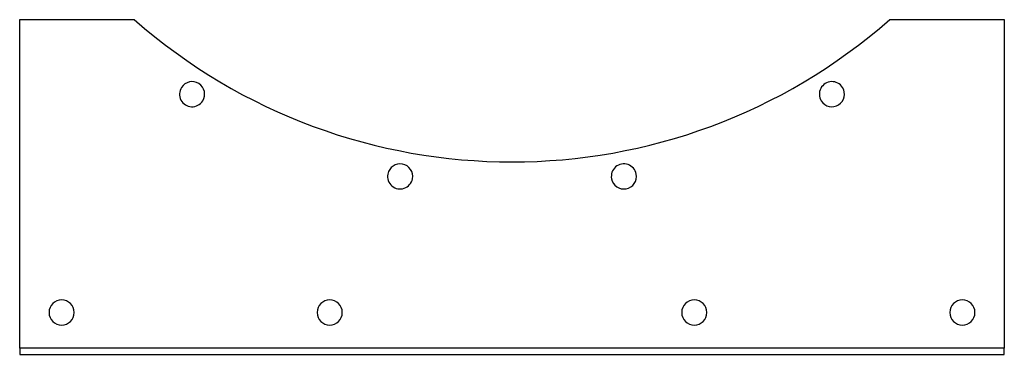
# Model space of a CAD drawing. Header units: millimetres. Extents: x -235 to 235, y -80 to 80.
import ezdxf

# ---------------------------------------------------------------- set-up
doc = ezdxf.new("R2010")
doc.units = ezdxf.units.MM
doc.layers.add('HIDDEN', color=7, linetype='Continuous')
doc.layers.add('THICK', color=7, linetype='Continuous')

msp = doc.modelspace()

# ---------------------------------------------------------------- linework, layer by layer
at = {"layer": 'HIDDEN'}
for p, q in [((-235, 80), (-235, 80)), ((-180.29, 80), (-180.29, 80)), ((180.29, 80), (180.29, 80)), ((235, 80), (235, 80)), ((-235, -77), (-235, -77)), ((235, -77), (235, -77)), ((-235, -80), (-235, -80)), ((235, -80), (235, -80))]:
    msp.add_line(p, q, dxfattribs=at)
at = {"layer": 'THICK'}
for p, q in [((-235, -77), (-235, 80)), ((-235, 80), (-180.29, 80)), ((180.29, 80), (235, 80)), ((235, 80), (235, -77)), ((-235, -77), (-235, -80)), ((235, -77), (-235, -77)), ((235, -80), (235, -77)), ((-235, -80), (235, -80))]:
    msp.add_line(p, q, dxfattribs=at)
for centre, radius, start, end in [((0, 285), 273, 228.6698, 311.3302), ((-152.71, 44.37), 6, 147.6, 327.6), ((-152.71, 44.37), 6, 327.6, 147.6), ((152.71, 44.37), 6, 32.4, 212.4), ((152.71, 44.37), 6, 212.4, 32.4), ((-53.4, 5.05), 6, 349.2, 169.2), ((53.4, 5.05), 6, 10.8, 190.8), ((-53.4, 5.05), 6, 169.2, 349.2), ((53.4, 5.05), 6, 190.8, 10.8), ((-215, -60), 6, 0, 180), ((-87, -60), 6, 0, 180), ((87, -60), 6, 0, 180), ((215, -60), 6, 0, 180), ((-215, -60), 6, 180, 0), ((-87, -60), 6, 180, 0), ((87, -60), 6, 180, 0), ((215, -60), 6, 180, 0)]:
    msp.add_arc(centre, radius, start, end, dxfattribs=at)

doc.saveas('drawing.dxf')
